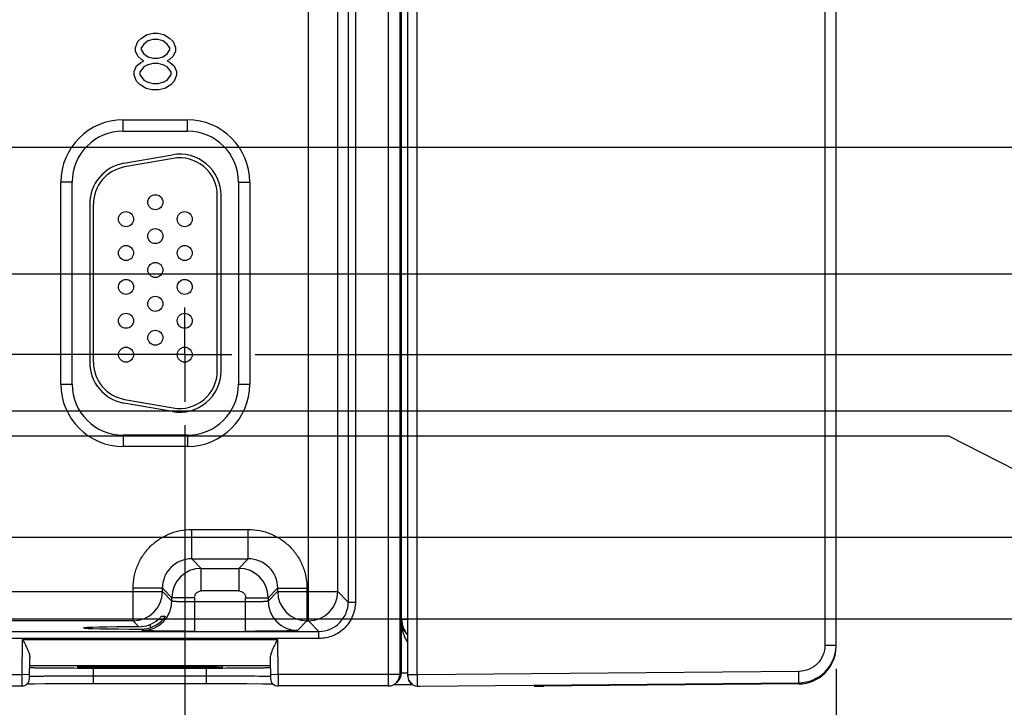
# Model space of a CAD drawing. Header units: inches. Extents: x 0 to 34, y 0 to 22.
# Tile 55 of 68: x 19.7 to 22.4, y 14.7 to 16.5. Entities that reach past the tile are written whole.
import ezdxf

# ---------------------------------------------------------------- set-up
doc = ezdxf.new("R2010")
doc.units = ezdxf.units.IN
doc.header["$LTSCALE"] = 1.87
doc.header["$MEASUREMENT"] = 0
doc.linetypes.add('CENTER', pattern=[0.6, 0.375, -0.075, 0.075, -0.075])
doc.layers.get('0').update_dxf_attribs({"linetype": 'CONTINUOUS'})
doc.layers.add('DEFAULT_1', color=7, linetype='CENTER')
doc.layers.add('DIMENSIONS', color=7, linetype='CONTINUOUS')
doc.styles.get("Standard").update_dxf_attribs({"font": 'txt', "width": 0.8})
doc.dimstyles.new('DIMSTYLE_1', dxfattribs={"dimtxt": 0.125, "dimasz": 0.18, "dimexe": 0.18, "dimexo": 0.0625, "dimgap": 0.09, "dimtad": 0, "dimtih": 1, "dimtoh": 1, "dimzin": 4, "dimdsep": 46, "dimtxsty": 'STANDARD', "dimblk": '_FILLED', "dimblk1": '_FILLED', "dimblk2": '_FILLED', "dimcen": 0.09, "dimadec": 0, "dimazin": 0, "dimtp": 0.01, "dimtm": 0.01, "dimtfac": 1, "dimtofl": 0, "dimtmove": 0, "dimatfit": 3, "dimldrblk": '_FILLED', "dimfxl": 1, "dimtolj": 1, "dimtzin": 4, "dimarcsym": 0})

# ---------------------------------------------------------------- blocks, each defined once
blk = doc.blocks.new('*D22')
at = {"layer": 'DIMENSIONS', "color": 2, "linetype": 'CONTINUOUS'}
blk.add_line((10.9927, 15.1576), (22.5948, 15.1576), dxfattribs=at)
at = {"layer": 'DIMENSIONS', "color": 2, "linetype": 'CONTINUOUS', "insert": (22.6573, 15.2201), "char_height": 0.125, "width": 0.925, "attachment_point": 1, "line_spacing_factor": 0.9}
blk.add_mtext('.38{\\Ftxt.shx;\\W1.000000;\\H0.125000; }[9.6]', dxfattribs=at)
blk = doc.blocks.new('_FILLED')
at = {"color": 0, "linetype": 'BYBLOCK'}
blk.add_solid([(0, 0), (-1, 0.174), (-1, -0.174)], dxfattribs=at)
blk = doc.blocks.new('*D23')
at = {"layer": 'DIMENSIONS', "color": 2, "linetype": 'CONTINUOUS'}
blk.add_line((11, 15.4936), (22.5948, 15.4936), dxfattribs=at)
at = {"layer": 'DIMENSIONS', "color": 2, "linetype": 'CONTINUOUS', "insert": (22.6573, 15.5561), "char_height": 0.125, "width": 1.025, "attachment_point": 1, "line_spacing_factor": 0.9}
blk.add_mtext('.71{\\Ftxt.shx;\\W1.000000;\\H0.125000; }[18.1]', dxfattribs=at)
blk = doc.blocks.new('*D24')
at = {"layer": 'DIMENSIONS', "color": 2, "linetype": 'CONTINUOUS'}
blk.add_line((10.9963, 15.8576), (22.5948, 15.8576), dxfattribs=at)
at = {"layer": 'DIMENSIONS', "color": 2, "linetype": 'CONTINUOUS', "insert": (22.6573, 15.9201), "char_height": 0.125, "width": 1.125, "attachment_point": 1, "line_spacing_factor": 0.9}
blk.add_mtext('1.08{\\Ftxt.shx;\\W1.000000;\\H0.125000; }[27.3]', dxfattribs=at)
blk = doc.blocks.new('*D25')
at = {"layer": 'DIMENSIONS', "color": 2, "linetype": 'CONTINUOUS'}
blk.add_line((11, 16.1936), (22.5948, 16.1936), dxfattribs=at)
at = {"layer": 'DIMENSIONS', "color": 2, "linetype": 'CONTINUOUS', "insert": (22.6573, 16.2561), "char_height": 0.125, "width": 1.125, "attachment_point": 1, "line_spacing_factor": 0.9}
blk.add_mtext('1.41{\\Ftxt.shx;\\W1.000000;\\H0.125000; }[35.9]', dxfattribs=at)
blk = doc.blocks.new('*D26')
at = {"layer": 'DIMENSIONS', "color": 2, "linetype": 'CONTINUOUS'}
blk.add_line((11.6309, 14.9406), (22.5948, 14.9406), dxfattribs=at)
at = {"layer": 'DIMENSIONS', "color": 2, "linetype": 'CONTINUOUS', "insert": (22.6573, 15.0031), "char_height": 0.125, "width": 0.725, "attachment_point": 1, "line_spacing_factor": 0.9}
blk.add_mtext('.16{\\Ftxt.shx;\\W1.000000;\\H0.125000; }[4]', dxfattribs=at)
blk = doc.blocks.new('*D27')
at = {"layer": 'DIMENSIONS', "color": 2, "linetype": 'CONTINUOUS'}
for p, q in [((16.4369, 15.4266), (22.2062, 15.4266)), ((22.2062, 15.4266), (22.3864, 15.3352)), ((22.3864, 15.3352), (22.5948, 15.3352))]:
    blk.add_line(p, q, dxfattribs=at)
at = {"layer": 'DIMENSIONS', "color": 2, "linetype": 'CONTINUOUS', "insert": (22.6573, 15.3977), "char_height": 0.125, "width": 1.025, "attachment_point": 1, "line_spacing_factor": 0.9}
blk.add_mtext('.65{\\Ftxt.shx;\\W1.000000;\\H0.125000; }[16.4]', dxfattribs=at)
blk = doc.blocks.new('*D28')
at = {"layer": 'DIMENSIONS', "color": 2, "linetype": 'CONTINUOUS'}
blk.add_line((11.6309, 17.8466), (22.5948, 17.8466), dxfattribs=at)
at = {"layer": 'DIMENSIONS', "color": 2, "linetype": 'CONTINUOUS', "insert": (22.6573, 17.9091), "char_height": 0.125, "width": 1.125, "attachment_point": 1, "line_spacing_factor": 0.9}
blk.add_mtext('3.07{\\Ftxt.shx;\\W1.000000;\\H0.125000; }[77.9]', dxfattribs=at)
blk = doc.blocks.new('*D29')
at = {"layer": 'DIMENSIONS', "color": 2, "linetype": 'CONTINUOUS'}
blk.add_line((20.7804, 18.2308), (22.5948, 18.2308), dxfattribs=at)
at = {"layer": 'DIMENSIONS', "color": 2, "linetype": 'CONTINUOUS', "insert": (22.6573, 18.2933), "char_height": 0.125, "width": 1.125, "attachment_point": 1, "line_spacing_factor": 0.9}
blk.add_mtext('3.45{\\Ftxt.shx;\\W1.000000;\\H0.125000; }[87.6]', dxfattribs=at)
blk = doc.blocks.new('*D44')
at = {"layer": 'DIMENSIONS', "color": 2, "linetype": 'CONTINUOUS'}
blk.add_line((20.1763, 15.455), (20.1763, 14.0749), dxfattribs=at)
at = {"layer": 'DIMENSIONS', "color": 2, "linetype": 'CONTINUOUS', "insert": (20.1138, 14.0124), "char_height": 0.125, "width": 1.325, "attachment_point": 3, "rotation": 90, "line_spacing_factor": 0.9}
blk.add_mtext('14.16{\\Ftxt.shx;\\W1.000000;\\H0.125000; }[359.8]', dxfattribs=at)
blk = doc.blocks.new('*D45')
at = {"layer": 'DIMENSIONS', "color": 2, "linetype": 'CONTINUOUS'}
blk.add_line((21.9073, 14.8083), (21.9073, 14.0749), dxfattribs=at)
at = {"layer": 'DIMENSIONS', "color": 2, "linetype": 'CONTINUOUS', "insert": (21.8448, 14.0124), "char_height": 0.125, "width": 1.325, "attachment_point": 3, "rotation": 90, "line_spacing_factor": 0.9}
blk.add_mtext('15.90{\\Ftxt.shx;\\W1.000000;\\H0.125000; }[403.7]', dxfattribs=at)
blk = doc.blocks.new('*D46')
at = {"layer": 'DIMENSIONS', "color": 2, "linetype": 'CONTINUOUS'}
blk.add_line((20.3639, 15.6426), (22.5948, 15.6426), dxfattribs=at)
at = {"layer": 'DIMENSIONS', "color": 2, "linetype": 'CONTINUOUS', "insert": (22.6573, 15.7051), "char_height": 0.125, "width": 1.025, "attachment_point": 1, "line_spacing_factor": 0.9}
blk.add_mtext('.86{\\Ftxt.shx;\\W1.000000;\\H0.125000; }[21.9]', dxfattribs=at)

msp = doc.modelspace()

# ---------------------------------------------------------------- linework, layer by layer
at = {"color": 7, "linetype": 'CONTINUOUS'}
for p, q in [((20.7179, 14.7624), (20.7179, 18.2308)), ((20.7479, 18.2008), (20.7479, 14.7924)), ((20.7692, 14.7871), (20.7692, 18.206)), ((20.7944, 14.792), (20.7944, 18.2012)), ((21.8776, 18.1224), (21.8776, 14.8708)), ((21.9073, 14.8679), (21.9073, 18.1254)), ((20.5051, 14.9352), (20.5051, 18.0579)), ((20.7527, 14.9397), (20.7527, 18.0535)), ((20.6109, 18.0078), (20.6109, 14.9854)), ((20.6299, 18.0078), (20.6299, 14.9854)), ((20.5831, 15.0132), (20.5831, 17.98)), ((20.0518, 16.4743), (20.0611, 16.4838)), ((20.0611, 16.4838), (20.0768, 16.4934)), ((20.0768, 16.4934), (20.0924, 16.4966)), ((20.0924, 16.4966), (20.1049, 16.4966)), ((20.1049, 16.4966), (20.1205, 16.4934)), ((20.1205, 16.4934), (20.1361, 16.4838)), ((20.1361, 16.4838), (20.1455, 16.4743)), ((20.0455, 16.4583), (20.0518, 16.4743)), ((20.0455, 16.4487), (20.0455, 16.4583)), ((20.0674, 16.4679), (20.0611, 16.4583)), ((20.0611, 16.4519), (20.0611, 16.4583)), ((20.0799, 16.4774), (20.0674, 16.4679)), ((20.0799, 16.4774), (20.0924, 16.4806)), ((20.0924, 16.4806), (20.1049, 16.4806)), ((20.1049, 16.4806), (20.1174, 16.4774)), ((20.1299, 16.4679), (20.1174, 16.4774)), ((20.1361, 16.4583), (20.1299, 16.4679)), ((20.1361, 16.4583), (20.1361, 16.4519)), ((20.1455, 16.4743), (20.1518, 16.4583)), ((20.1518, 16.4583), (20.1518, 16.4487)), ((20.0518, 16.436), (20.0455, 16.4487)), ((20.0611, 16.4264), (20.0518, 16.436)), ((20.0611, 16.4519), (20.0674, 16.4423)), ((20.0674, 16.4423), (20.0799, 16.4328)), ((20.0924, 16.4296), (20.0799, 16.4328)), ((20.1174, 16.4328), (20.1049, 16.4296)), ((20.1174, 16.4328), (20.1299, 16.4423)), ((20.1299, 16.4423), (20.1361, 16.4519)), ((20.1455, 16.436), (20.1361, 16.4264)), ((20.1518, 16.4487), (20.1455, 16.436)), ((20.0424, 16.3945), (20.0486, 16.4104)), ((20.0486, 16.4104), (20.0611, 16.42)), ((20.0674, 16.4072), (20.058, 16.3945)), ((20.0674, 16.4232), (20.0611, 16.4264)), ((20.0611, 16.42), (20.0674, 16.4232)), ((20.0799, 16.4136), (20.0674, 16.4072)), ((20.0799, 16.4136), (20.0924, 16.4168)), ((20.1049, 16.4296), (20.0924, 16.4296)), ((20.0924, 16.4168), (20.1049, 16.4168)), ((20.1049, 16.4168), (20.1174, 16.4136)), ((20.1299, 16.4072), (20.1174, 16.4136)), ((20.1361, 16.4264), (20.1299, 16.4232)), ((20.1299, 16.4232), (20.1361, 16.42)), ((20.1393, 16.3945), (20.1299, 16.4072)), ((20.1361, 16.42), (20.1486, 16.4104)), ((20.1486, 16.4104), (20.1549, 16.3945)), ((20.0424, 16.3849), (20.0424, 16.3945)), ((20.0486, 16.3689), (20.0424, 16.3849)), ((20.058, 16.3849), (20.058, 16.3945)), ((20.058, 16.3849), (20.0674, 16.3721)), ((20.1299, 16.3721), (20.1393, 16.3849)), ((20.1393, 16.3945), (20.1393, 16.3849)), ((20.1549, 16.3849), (20.1486, 16.3689)), ((20.1549, 16.3945), (20.1549, 16.3849)), ((20.058, 16.3594), (20.0486, 16.3689)), ((20.0736, 16.3498), (20.058, 16.3594)), ((20.0674, 16.3721), (20.0799, 16.3657)), ((20.0924, 16.3625), (20.0799, 16.3657)), ((20.1049, 16.3625), (20.0924, 16.3625)), ((20.1174, 16.3657), (20.1049, 16.3625)), ((20.1174, 16.3657), (20.1299, 16.3721)), ((20.1393, 16.3594), (20.1236, 16.3498)), ((20.1486, 16.3689), (20.1393, 16.3594)), ((20.0893, 16.3466), (20.0736, 16.3498)), ((20.108, 16.3466), (20.0893, 16.3466)), ((20.1236, 16.3498), (20.108, 16.3466)), ((20.0127, 16.2666), (20.1837, 16.2666)), ((20.0127, 16.2366), (20.0127, 16.2666)), ((20.1837, 16.2366), (20.1837, 16.2666)), ((20.0127, 16.2366), (20.1837, 16.2366)), ((20.0148, 16.1512), (20.1438, 16.1739)), ((20.1456, 16.1641), (20.0166, 16.1413)), ((19.8772, 16.1011), (19.8472, 16.1011)), ((19.8472, 15.5641), (19.8472, 16.1011)), ((19.8772, 15.5641), (19.8772, 16.1011)), ((20.3192, 16.1011), (20.3492, 16.1011)), ((20.3192, 16.1011), (20.3192, 15.5641)), ((20.3492, 16.1011), (20.3492, 15.5641)), ((20.2629, 15.5996), (20.2629, 16.0656)), ((20.2729, 15.5996), (20.2729, 16.0656)), ((19.9239, 16.0428), (19.9239, 15.6223)), ((19.9339, 15.6223), (19.9339, 16.0428)), ((19.8472, 15.5641), (19.8772, 15.5641)), ((20.3192, 15.5641), (20.3492, 15.5641)), ((20.0166, 15.5239), (20.1456, 15.5011)), ((20.1438, 15.4913), (20.0148, 15.514)), ((20.1837, 15.4286), (20.0127, 15.4286)), ((20.0127, 15.4286), (20.0127, 15.3986)), ((20.1837, 15.4286), (20.1837, 15.3986)), ((20.1837, 15.3986), (20.0127, 15.3986)), ((20.195, 15.1782), (20.3453, 15.1782)), ((20.195, 15.1002), (20.195, 15.1782)), ((20.3453, 15.1002), (20.3453, 15.1782)), ((20.195, 15.1002), (20.3453, 15.1002)), ((20.2204, 15.0749), (20.195, 15.1002)), ((20.3453, 15.1002), (20.32, 15.0749)), ((20.2204, 15.0749), (20.32, 15.0749)), ((20.2204, 15.0149), (20.2204, 15.0749)), ((20.32, 15.0749), (20.32, 15.0149)), ((20.117, 15.0222), (20.0391, 15.0222)), ((20.0391, 14.9352), (20.0391, 15.0222)), ((20.117, 15.0222), (20.1424, 14.9969)), ((20.117, 15.0132), (20.117, 15.0222)), ((20.398, 14.9969), (20.4233, 15.0222)), ((20.4233, 15.0222), (20.5013, 15.0222)), ((20.4233, 15.0222), (20.4233, 15.0132)), ((20.5013, 15.0222), (20.5013, 14.9352)), ((19.3233, 15.0132), (20.117, 15.0132)), ((20.1424, 14.9879), (20.117, 15.0132)), ((20.2024, 14.9969), (20.1424, 14.9969)), ((20.1424, 14.9879), (20.1424, 14.9969)), ((20.2024, 14.9969), (20.2024, 14.9075)), ((20.32, 15.0149), (20.2204, 15.0149)), ((20.338, 14.9969), (20.398, 14.9969)), ((20.338, 14.9075), (20.338, 14.9969)), ((20.4233, 15.0132), (20.398, 14.9879)), ((20.398, 14.9969), (20.398, 14.9879)), ((20.4233, 15.0132), (20.5831, 15.0132)), ((20.6109, 14.9854), (20.5831, 15.0132)), ((20.338, 14.9855), (20.2024, 14.9855)), ((20.6109, 14.9854), (20.6299, 14.9854)), ((20.113, 14.9457), (20.1141, 14.9468)), ((20.1243, 14.9468), (20.1141, 14.9468)), ((20.7527, 14.9397), (20.7517, 14.9387)), ((20.7527, 14.9397), (20.7671, 14.9397)), ((20.0391, 14.9352), (19.4013, 14.9352)), ((20.0391, 14.9352), (20.0547, 14.9196)), ((20.0608, 14.9135), (20.0644, 14.9099)), ((20.0842, 14.9255), (20.0842, 14.9171)), ((20.12, 14.9391), (20.1061, 14.9391)), ((20.476, 14.9099), (20.5013, 14.9352)), ((20.5013, 14.9352), (20.5051, 14.9352)), ((20.5051, 14.9352), (20.5329, 14.9074)), ((20.7517, 14.9387), (20.7517, 14.7961)), ((11.9519, 14.9074), (20.5329, 14.9074)), ((20.5329, 14.8884), (11.9519, 14.8884)), ((20.5329, 14.8884), (20.5329, 14.9074)), ((19.7447, 14.7924), (19.7455, 14.8862)), ((19.7455, 14.8862), (20.4237, 14.8862)), ((20.4245, 14.7924), (20.4237, 14.8862)), ((21.8776, 14.8708), (21.9073, 14.8708)), ((19.7637, 14.782), (19.7647, 14.8373)), ((20.4037, 14.8373), (20.4047, 14.782)), ((20.4041, 14.8162), (19.7643, 14.8162)), ((19.8816, 14.8102), (19.8924, 14.8101)), ((19.8924, 14.8101), (19.9051, 14.8101)), ((19.8987, 14.8126), (19.9041, 14.8127)), ((19.9003, 14.8126), (19.8993, 14.8126)), ((19.927, 14.8131), (19.9003, 14.8126)), ((19.9038, 14.8115), (19.927, 14.8111)), ((19.9041, 14.8127), (19.9114, 14.8129)), ((19.9051, 14.8101), (19.9342, 14.8101)), ((19.9114, 14.8129), (19.9262, 14.8131)), ((19.9262, 14.8131), (19.9618, 14.8134)), ((19.9338, 14.7887), (19.9342, 14.8101)), ((19.9342, 14.8101), (20.2342, 14.8101)), ((19.9618, 14.8134), (20.0339, 14.8137)), ((20.0339, 14.8137), (20.129, 14.8138)), ((20.0842, 14.8104), (20.0842, 14.8138)), ((20.129, 14.8138), (20.2005, 14.8135)), ((20.2005, 14.8135), (20.2395, 14.8131)), ((20.2346, 14.7887), (20.2342, 14.8101)), ((20.2342, 14.8101), (20.2633, 14.8101)), ((20.2395, 14.8131), (20.2536, 14.8129)), ((20.2536, 14.8129), (20.2611, 14.8128)), ((20.2633, 14.8101), (20.2757, 14.8101)), ((20.2757, 14.8101), (20.2867, 14.8102)), ((19.3245, 14.7924), (19.7447, 14.7924)), ((19.7439, 14.7924), (19.7437, 14.7624)), ((19.7639, 14.792), (19.7439, 14.7924)), ((20.2346, 14.7887), (19.9338, 14.7887)), ((19.9338, 14.769), (19.9338, 14.7887)), ((20.2346, 14.769), (20.2346, 14.7887)), ((20.4245, 14.7924), (20.4045, 14.792)), ((20.7479, 14.7924), (20.4245, 14.7924)), ((20.4245, 14.7924), (20.4247, 14.7624)), ((20.7517, 14.7961), (20.7479, 14.7924)), ((20.7557, 14.7964), (20.7517, 14.7961)), ((20.7689, 14.7966), (20.7557, 14.7964)), ((20.7944, 14.792), (20.7692, 14.792)), ((21.8082, 14.8008), (20.7944, 14.792)), ((20.7944, 14.792), (20.7944, 14.7621)), ((19.3247, 14.7624), (19.7437, 14.7624)), ((19.7566, 14.768), (19.7627, 14.7681)), ((19.7627, 14.7681), (19.7771, 14.7683)), ((19.7771, 14.7683), (19.8049, 14.7686)), ((19.8049, 14.7686), (19.8662, 14.7689)), ((19.8662, 14.7689), (20.2599, 14.769)), ((20.2599, 14.769), (20.3418, 14.7687)), ((20.3418, 14.7687), (20.3839, 14.7684)), ((20.3839, 14.7684), (20.4018, 14.7682)), ((20.7179, 14.7624), (20.4247, 14.7624)), ((20.7315, 14.7664), (20.7441, 14.7665)), ((20.7429, 14.7749), (20.7391, 14.7711)), ((20.7441, 14.7665), (20.7696, 14.7666)), ((20.7696, 14.7666), (20.7811, 14.7667)), ((20.7944, 14.7621), (20.8007, 14.7621)), ((20.8007, 14.7621), (21.8082, 14.7708)), ((21.8082, 14.7678), (21.1052, 14.7621)), ((21.1052, 14.7621), (21.1306, 14.7619)), ((21.1581, 14.7623), (21.1308, 14.7618)), ((21.8082, 14.7678), (21.8082, 14.7708))]:
    msp.add_line(p, q, dxfattribs=at)
for points in [[(19.8927, 14.8123), (19.8927, 14.8123), (19.893, 14.8124), (19.8938, 14.8124), (19.895, 14.8125), (19.8967, 14.8125), (19.8987, 14.8126)], [(20.2611, 14.8128), (20.267, 14.8127), (20.2694, 14.8126), (20.2714, 14.8125), (20.2731, 14.8125), (20.2743, 14.8124), (20.2752, 14.8124), (20.2753, 14.8124)], [(20.4018, 14.7682), (20.4106, 14.768), (20.4118, 14.768)]]:
    msp.add_lwpolyline(points, dxfattribs=at)
for centre in [(20.0984, 16.0476), (20.0204, 16.0026), (20.1764, 16.0026), (20.0984, 15.9576), (20.0204, 15.9126), (20.1764, 15.9126), (20.0984, 15.8676), (20.0204, 15.8226), (20.1764, 15.8226), (20.0984, 15.7776), (20.0204, 15.7326), (20.1764, 15.7326), (20.0984, 15.6876), (20.0204, 15.6426), (20.1764, 15.6426)]:
    msp.add_circle(centre, 0.02, dxfattribs=at)
for centre, radius, start, end in [((20.0127, 16.1011), 0.1655, 90, 180), ((20.1837, 16.1011), 0.1655, 0, 90), ((20.0127, 16.1011), 0.1355, 90, 180), ((20.1837, 16.1011), 0.1355, 0, 90), ((20.1629, 16.0656), 0.11, 0, 100), ((20.0339, 16.0428), 0.11, 100, 180), ((20.1629, 16.0656), 0.1, 0, 100), ((20.0339, 16.0428), 0.1, 100, 180), ((20.0339, 15.6223), 0.11, 180, 260), ((20.0339, 15.6223), 0.1, 180, 260), ((20.1629, 15.5996), 0.11, 260, 360), ((20.1629, 15.5996), 0.1, 260, 360), ((20.0127, 15.5641), 0.1655, 180, 270), ((20.0127, 15.5641), 0.1355, 180, 270), ((20.1837, 15.5641), 0.1655, 270, 360), ((20.1837, 15.5641), 0.1355, 270, 360), ((20.195, 15.0223), 0.0779, 89.972, 180.028), ((20.3454, 15.0223), 0.078, 359.9729, 90.0271), ((20.2204, 14.9969), 0.078, 90.0154, 179.9846), ((20.32, 14.9969), 0.078, 0.0154, 89.9846), ((20.0391, 15.0132), 0.0779, 270.0181, 359.9731), ((20.5014, 15.0133), 0.078, 180.021, 269.979), ((20.5051, 15.0132), 0.078, 270.0209, 359.982), ((20.0644, 14.9879), 0.078, 270.0209, 359.9791), ((20.476, 14.9879), 0.078, 180.0214, 269.9789), ((20.5329, 14.9854), 0.078, 269.9906, 0.0109), ((20.0676, 14.9849), 0.0685, 317.9207, 320.6378), ((20.8128, 14.9398), 0.0601, 180.0727, 223.1255), ((20.0544, 14.9981), 0.0785, 270.1762, 311.1523), ((20.061, 14.9909), 0.0774, 269.8531, 317.9242), ((20.8114, 14.9393), 0.0597, 180.6169, 197.3239), ((21.8073, 14.8708), 0.1, 270.5264, 358.3408), ((21.8073, 14.8678), 0.1, 270.5001, 0.0001), ((21.8085, 14.8708), 0.0988, 358.3555, 359.9989), ((19.9021, 24.7334), 9.9233, 269.39135, 269.88198), ((20.0217, 6.4751), 8.3385, 90.35518, 90.65103), ((20.0683, -1.151), 15.9648, 90.1576, 90.35276), ((20.0857, -7.9007), 22.7145, 90.00373, 90.15448), ((20.2663, 24.7334), 9.9233, 270.11802, 270.60865), ((20.7179, 14.7924), 0.03, 269.9949, 0.0048), ((20.7218, 14.7961), 0.0299, 314.983, 359.9718), ((20.7942, 14.7898), 0.025, 180, 185.9653), ((20.7942, 14.7871), 0.025, 179.9616, 269.5302), ((19.7437, 14.7824), 0.02, 269.9982, 359.0001), ((20.4247, 14.7824), 0.02, 181.0002, 270.0017), ((20.7942, 14.7898), 0.025, 209.8339, 239.6672)]:
    msp.add_arc(centre, radius, start, end, dxfattribs=at)
msp.add_ellipse((20.0842, 14.9166), major_axis=(0.1771, 0), ratio=0.017455, start_param=1.73829, end_param=4.579802, dxfattribs=at)
for points, knots in [([(20.0391, 15.0222), (20.0391, 15.0324), (20.0407, 15.0478), (20.0455, 15.0676), (20.0524, 15.0868), (20.0645, 15.1095), (20.084, 15.1332), (20.1078, 15.1528), (20.1304, 15.1649), (20.1497, 15.1717), (20.1695, 15.1766), (20.1849, 15.1781), (20.195, 15.1782)], [0, 0, 0, 0, 0.124884, 0.18749, 0.250064, 0.375035, 0.499998, 0.624963, 0.749935, 0.812509, 0.875114, 1, 1, 1, 1]), ([(20.3453, 15.1782), (20.3555, 15.1781), (20.3709, 15.1766), (20.3907, 15.1717), (20.4099, 15.1649), (20.4326, 15.1528), (20.4563, 15.1332), (20.4759, 15.1095), (20.488, 15.0868), (20.4948, 15.0676), (20.4997, 15.0478), (20.5012, 15.0324), (20.5013, 15.0222)], [0, 0, 0, 0, 0.124884, 0.18749, 0.250064, 0.375035, 0.499998, 0.624963, 0.749935, 0.812509, 0.875114, 1, 1, 1, 1]), ([(20.2024, 14.9969), (20.2025, 14.9992), (20.2032, 15.0028), (20.2053, 15.007), (20.2076, 15.0097), (20.2103, 15.012), (20.2145, 15.0141), (20.2181, 15.0148), (20.2204, 15.0149)], [0, 0, 0, 0, 0.249264, 0.374531, 0.500002, 0.625469, 0.75073, 1, 1, 1, 1]), ([(20.32, 15.0149), (20.3223, 15.0148), (20.3259, 15.0141), (20.3301, 15.012), (20.3328, 15.0097), (20.3351, 15.007), (20.3372, 15.0028), (20.3379, 14.9992), (20.338, 14.9969)], [0, 0, 0, 0, 0.249264, 0.374531, 0.500002, 0.625469, 0.75073, 1, 1, 1, 1]), ([(20.2024, 14.9855), (20.1986, 14.9855), (20.191, 14.9855), (20.18, 14.9856), (20.1698, 14.9859), (20.162, 14.9861), (20.1565, 14.9863), (20.153, 14.9865), (20.15, 14.9867), (20.1475, 14.9869), (20.1454, 14.9871), (20.1441, 14.9873), (20.1433, 14.9875), (20.1428, 14.9876), (20.1426, 14.9877), (20.1424, 14.9878), (20.1424, 14.9879)], [0, 0, 0, 0, 0.192144, 0.377826, 0.548984, 0.699392, 0.765048, 0.823553, 0.874385, 0.917025, 0.951017, 0.976152, 0.985367, 0.99235, 0.997152, 1, 1, 1, 1]), ([(20.398, 14.9879), (20.3979, 14.9878), (20.3978, 14.9877), (20.3975, 14.9876), (20.3971, 14.9875), (20.3963, 14.9873), (20.395, 14.9871), (20.3929, 14.9869), (20.3904, 14.9867), (20.3873, 14.9865), (20.3838, 14.9863), (20.3783, 14.9861), (20.3706, 14.9859), (20.3604, 14.9856), (20.3494, 14.9855), (20.3418, 14.9855), (20.338, 14.9855)], [0, 0, 0, 0, 0.002848, 0.00765, 0.014633, 0.023848, 0.048983, 0.082975, 0.125615, 0.176447, 0.234952, 0.300608, 0.451017, 0.622174, 0.807856, 1, 1, 1, 1]), ([(20.6299, 14.9854), (20.6299, 14.9791), (20.6286, 14.9664), (20.6231, 14.948), (20.6141, 14.9312), (20.6019, 14.9164), (20.5871, 14.9042), (20.5703, 14.8952), (20.5519, 14.8897), (20.5392, 14.8885), (20.5329, 14.8884)], [0, 0, 0, 0, 0.124923, 0.249987, 0.374997, 0.5, 0.625003, 0.750013, 0.875077, 1, 1, 1, 1]), ([(20.1061, 14.9391), (20.1075, 14.9402), (20.1098, 14.9424), (20.112, 14.9447), (20.113, 14.9457)], [0, 0, 0, 0, 0.553415, 1, 1, 1, 1]), ([(20.1243, 14.9468), (20.1243, 14.9468), (20.1243, 14.9467), (20.1243, 14.9467), (20.1242, 14.9465), (20.124, 14.9462), (20.1237, 14.9457), (20.1233, 14.9451), (20.1227, 14.9443), (20.1218, 14.9431), (20.1211, 14.9422), (20.1205, 14.9415)], [0, 0, 0, 0, 0.004758, 0.020029, 0.045523, 0.080535, 0.17612, 0.300929, 0.450101, 0.619178, 1, 1, 1, 1]), ([(20.7517, 14.9387), (20.7517, 14.9305), (20.7532, 14.914), (20.7582, 14.8981), (20.7617, 14.8905)], [0, 0, 0, 0, 0.495916, 1, 1, 1, 1]), ([(20.769, 14.8972), (20.7655, 14.9007), (20.7596, 14.9084), (20.7557, 14.9172), (20.7544, 14.9215)], [0, 0, 0, 0, 0.523443, 1, 1, 1, 1]), ([(20.2024, 14.9075), (20.1935, 14.9075), (20.1761, 14.9075), (20.1508, 14.9077), (20.1308, 14.9078), (20.116, 14.908), (20.106, 14.9082), (20.0969, 14.9083), (20.0889, 14.9085), (20.0819, 14.9087), (20.076, 14.9089), (20.0719, 14.9091), (20.0692, 14.9093), (20.0676, 14.9094), (20.0664, 14.9095), (20.0655, 14.9096), (20.0648, 14.9097), (20.0645, 14.9098), (20.0644, 14.9099)], [0, 0, 0, 0, 0.192733, 0.378587, 0.549974, 0.628263, 0.700655, 0.766502, 0.825162, 0.87605, 0.918659, 0.952492, 0.965997, 0.977234, 0.986224, 0.992989, 0.99756, 1, 1, 1, 1]), ([(20.476, 14.9099), (20.4759, 14.9098), (20.4755, 14.9097), (20.4749, 14.9096), (20.474, 14.9095), (20.4728, 14.9094), (20.4712, 14.9093), (20.4685, 14.9091), (20.4644, 14.9089), (20.4585, 14.9087), (20.4515, 14.9085), (20.4435, 14.9083), (20.4344, 14.9082), (20.4244, 14.908), (20.4096, 14.9078), (20.3896, 14.9077), (20.3643, 14.9075), (20.3468, 14.9075), (20.338, 14.9075)], [0, 0, 0, 0, 0.002438, 0.007006, 0.01377, 0.022758, 0.033995, 0.047499, 0.081331, 0.123941, 0.17483, 0.233491, 0.299339, 0.371731, 0.450021, 0.621408, 0.807264, 1, 1, 1, 1]), ([(20.7617, 14.8905), (20.7622, 14.8894), (20.7643, 14.885), (20.7668, 14.8808), (20.769, 14.8778)], [0, 0, 0, 0, 0.2478, 1, 1, 1, 1]), ([(19.7455, 14.8862), (19.7477, 14.882), (19.7521, 14.8735), (19.7572, 14.863), (19.7607, 14.8546), (19.7628, 14.8486), (19.7643, 14.8429), (19.7647, 14.8391), (19.7647, 14.8373)], [0, 0, 0, 0, 0.272814, 0.537719, 0.664226, 0.784664, 0.897184, 1, 1, 1, 1]), ([(20.4229, 14.8862), (20.4207, 14.882), (20.4163, 14.8735), (20.4112, 14.863), (20.4077, 14.8546), (20.4056, 14.8486), (20.4041, 14.8429), (20.4037, 14.8391), (20.4037, 14.8373)], [0, 0, 0, 0, 0.272814, 0.537719, 0.664226, 0.784664, 0.897184, 1, 1, 1, 1]), ([(21.8776, 14.8708), (21.8774, 14.8618), (21.8741, 14.8435), (21.8585, 14.8203), (21.8355, 14.8046), (21.8172, 14.8011), (21.8082, 14.8008)], [0, 0, 0, 0, 0.250031, 0.500006, 0.749977, 1, 1, 1, 1]), ([(19.7642, 14.8116), (19.7642, 14.8116), (19.7643, 14.8115), (19.7644, 14.8115), (19.7645, 14.8115), (19.7649, 14.8114), (19.7655, 14.8114), (19.7664, 14.8113), (19.7676, 14.8113), (19.769, 14.8112), (19.7707, 14.8112), (19.7734, 14.8111), (19.7775, 14.811), (19.783, 14.8109), (19.7896, 14.8108), (19.7942, 14.8107), (19.7967, 14.8107)], [0, 0, 0, 0, 0.001341, 0.004499, 0.009627, 0.016748, 0.036978, 0.065172, 0.101291, 0.145288, 0.197118, 0.256731, 0.398989, 0.571047, 0.771765, 1, 1, 1, 1]), ([(19.8993, 14.8126), (19.8986, 14.8126), (19.8971, 14.8126), (19.8952, 14.8125), (19.8936, 14.8124), (19.8923, 14.8123), (19.8914, 14.8123), (19.8909, 14.8122), (19.8906, 14.8122), (19.8905, 14.8121), (19.8905, 14.8121), (19.8905, 14.8121), (19.8905, 14.8121), (19.8906, 14.8121), (19.8907, 14.812), (19.8908, 14.812), (19.8911, 14.812), (19.8915, 14.8119), (19.8921, 14.8119), (19.8931, 14.8118), (19.8946, 14.8118), (19.8965, 14.8117), (19.8986, 14.8116), (19.9011, 14.8116), (19.9029, 14.8115), (19.9038, 14.8115)], [0, 0, 0, 0, 0.102386, 0.189724, 0.261916, 0.318865, 0.360483, 0.386705, 0.394062, 0.396334, 0.397735, 0.398556, 0.399699, 0.401661, 0.404543, 0.413154, 0.425607, 0.441911, 0.462062, 0.513874, 0.580959, 0.663224, 0.760569, 0.872892, 1, 1, 1, 1]), ([(19.927, 14.8111), (19.9373, 14.811), (19.9603, 14.8108), (20.0127, 14.8105), (20.0548, 14.8104), (20.0842, 14.8104)], [0, 0, 0, 0, 0.196733, 0.438143, 1, 1, 1, 1]), ([(20.0842, 14.8138), (20.092, 14.8138), (20.1075, 14.8138), (20.1306, 14.8138), (20.1529, 14.8137), (20.1743, 14.8136), (20.1942, 14.8135), (20.2126, 14.8134), (20.2291, 14.8132), (20.2434, 14.8131), (20.2539, 14.8129), (20.2611, 14.8128), (20.2656, 14.8127), (20.2693, 14.8126), (20.272, 14.8125), (20.2738, 14.8125), (20.2749, 14.8124), (20.2759, 14.8124), (20.2766, 14.8123), (20.2771, 14.8123), (20.2774, 14.8122), (20.2776, 14.8122), (20.2778, 14.8122), (20.2778, 14.8122), (20.2779, 14.8121), (20.2779, 14.8121), (20.2778, 14.8121), (20.2777, 14.812), (20.2776, 14.812), (20.2773, 14.812), (20.2769, 14.8119), (20.2758, 14.8119), (20.2741, 14.8118), (20.2702, 14.8116), (20.2669, 14.8115), (20.2645, 14.8115)], [0, 0, 0, 0, 0.113157, 0.224966, 0.333464, 0.436922, 0.533901, 0.623002, 0.702956, 0.772552, 0.830719, 0.855268, 0.876667, 0.894822, 0.909661, 0.915826, 0.921149, 0.925627, 0.929255, 0.932031, 0.933098, 0.933953, 0.934594, 0.935025, 0.935257, 0.935383, 0.935652, 0.936124, 0.936807, 0.937702, 0.940135, 0.94342, 0.952539, 0.965032, 1, 1, 1, 1]), ([(20.2645, 14.8115), (20.2549, 14.8113), (20.2312, 14.811), (20.1901, 14.8107), (20.1396, 14.8105), (20.1032, 14.8104), (20.0842, 14.8104)], [0, 0, 0, 0, 0.160066, 0.394776, 0.683334, 1, 1, 1, 1]), ([(20.3717, 14.8107), (20.3742, 14.8107), (20.3788, 14.8108), (20.3853, 14.8109), (20.3909, 14.811), (20.395, 14.8111), (20.3977, 14.8112), (20.3994, 14.8112), (20.4008, 14.8113), (20.402, 14.8113), (20.4029, 14.8114), (20.4035, 14.8114), (20.4038, 14.8115), (20.404, 14.8115), (20.4041, 14.8115), (20.4041, 14.8116), (20.4041, 14.8116)], [0, 0, 0, 0, 0.228594, 0.429629, 0.601893, 0.744174, 0.803713, 0.855423, 0.899273, 0.935232, 0.963272, 0.983372, 0.990442, 0.995531, 0.998665, 1, 1, 1, 1]), ([(19.9338, 14.7887), (19.9228, 14.7887), (19.9013, 14.7886), (19.8701, 14.7885), (19.8453, 14.7883), (19.827, 14.7882), (19.8147, 14.7881), (19.8036, 14.788), (19.7936, 14.7878), (19.785, 14.7877), (19.7787, 14.7876), (19.7744, 14.7875), (19.7718, 14.7874), (19.7695, 14.7874), (19.7676, 14.7873), (19.7661, 14.7872), (19.7651, 14.7872), (19.7645, 14.7871), (19.7641, 14.7871), (19.7639, 14.7871), (19.7638, 14.7871), (19.7638, 14.787)], [0, 0, 0, 0, 0.193338, 0.379742, 0.551557, 0.630009, 0.702509, 0.768388, 0.82698, 0.87771, 0.920145, 0.938123, 0.95387, 0.967346, 0.978528, 0.987399, 0.993942, 0.996336, 0.998143, 0.999362, 1, 1, 1, 1]), ([(20.3963, 14.7874), (20.3929, 14.7875), (20.3848, 14.7877), (20.3642, 14.788), (20.3312, 14.7883), (20.2854, 14.7885), (20.2521, 14.7886), (20.2346, 14.7887)], [0, 0, 0, 0, 0.063186, 0.149393, 0.382026, 0.675124, 1, 1, 1, 1]), ([(20.4046, 14.787), (20.4046, 14.787), (20.4045, 14.7871), (20.4044, 14.7871), (20.4043, 14.7871), (20.4039, 14.7871), (20.4033, 14.7872), (20.4024, 14.7872), (20.4012, 14.7873), (20.3998, 14.7873), (20.3981, 14.7874), (20.3969, 14.7874), (20.3963, 14.7874)], [0, 0, 0, 0, 0.005016, 0.017296, 0.037297, 0.065075, 0.14396, 0.253854, 0.394589, 0.565985, 0.767852, 1, 1, 1, 1]), ([(21.8082, 14.7708), (21.8082, 14.7708), (21.8082, 14.7709), (21.8082, 14.771), (21.8082, 14.7712), (21.8082, 14.7715), (21.8082, 14.7718), (21.8083, 14.7724), (21.8083, 14.7733), (21.8083, 14.7745), (21.8083, 14.776), (21.8083, 14.7778), (21.8083, 14.7805), (21.8083, 14.7844), (21.8083, 14.7895), (21.8082, 14.7951), (21.8082, 14.7989), (21.8082, 14.8008)], [0, 0, 0, 0, 0.001595, 0.005549, 0.011865, 0.020525, 0.031506, 0.044788, 0.078158, 0.120385, 0.17099, 0.229451, 0.295244, 0.446388, 0.618817, 0.806132, 1, 1, 1, 1])]:
    msp.add_open_spline(points, degree=3, knots=knots, dxfattribs=at)
at = {"layer": 'DEFAULT_1', "color": 7, "linetype": 'CENTER'}
for q in [(20.1763, 15.7677), (19.1715, 15.6426), (20.3014, 15.6426), (20.1763, 15.5175)]:
    msp.add_line((20.1763, 15.6426), q, dxfattribs=at)

# ---------------------------------------------------------------- dimensions: what is measured, and where the dimension line sits
at = {"layer": 'DIMENSIONS', "color": 2, "linetype": 'CONTINUOUS'}
for feature_location, offset, dtype, origin, picture, middle in [((20.7804, 18.2308), (1.8144, 0), 0, (20.7179, 14.7816), '*D29', (23.2198, 18.2308)), ((11.63088, 17.84663), (10.96394, 0), 0, (11.56838, 14.78155), '*D28', (23.21982, 17.84663)), ((11, 16.1936), (11.5949, 0), 0, (10.9375, 14.7816), '*D25', (23.2198, 16.1936)), ((10.9963, 15.8576), (11.5985, 0), 0, (10.9338, 14.7816), '*D24', (23.2198, 15.8576)), ((20.3639, 15.6426), (2.2309, 0), 0, (20.3014, 14.7816), '*D46', (23.1698, 15.6426)), ((11, 15.4936), (11.5949, 0), 0, (10.9375, 14.7816), '*D23', (23.1698, 15.4936)), ((20.1763, 15.455), (0, -1.3802), 1, (6.0123, 15.5175), '*D44', (20.3107, 13.0817)), ((16.43688, 15.42663), (6.15794, -0.09144), 0, (16.37438, 14.78155), '*D27', (23.16982, 15.33519)), ((10.9927, 15.1576), (11.6021, 0), 0, (10.9302, 14.7816), '*D22', (23.1198, 15.1576)), ((11.6309, 14.9406), (10.9639, 0), 0, (11.5684, 14.7816), '*D26', (23.0198, 14.9406)), ((21.90732, 14.80832), (0, -0.73346), 1, (6.01228, 14.87082), '*D45', (22.04174, 13.08166))]:
    dim = msp.add_ordinate_dim(feature_location=feature_location, offset=offset, dtype=dtype, origin=origin, dimstyle='DIMSTYLE_1', dxfattribs=at)
    dim.commit()
    dim.dimension.update_dxf_attribs({"geometry": picture, "text_midpoint": middle})

doc.saveas('drawing.dxf')
